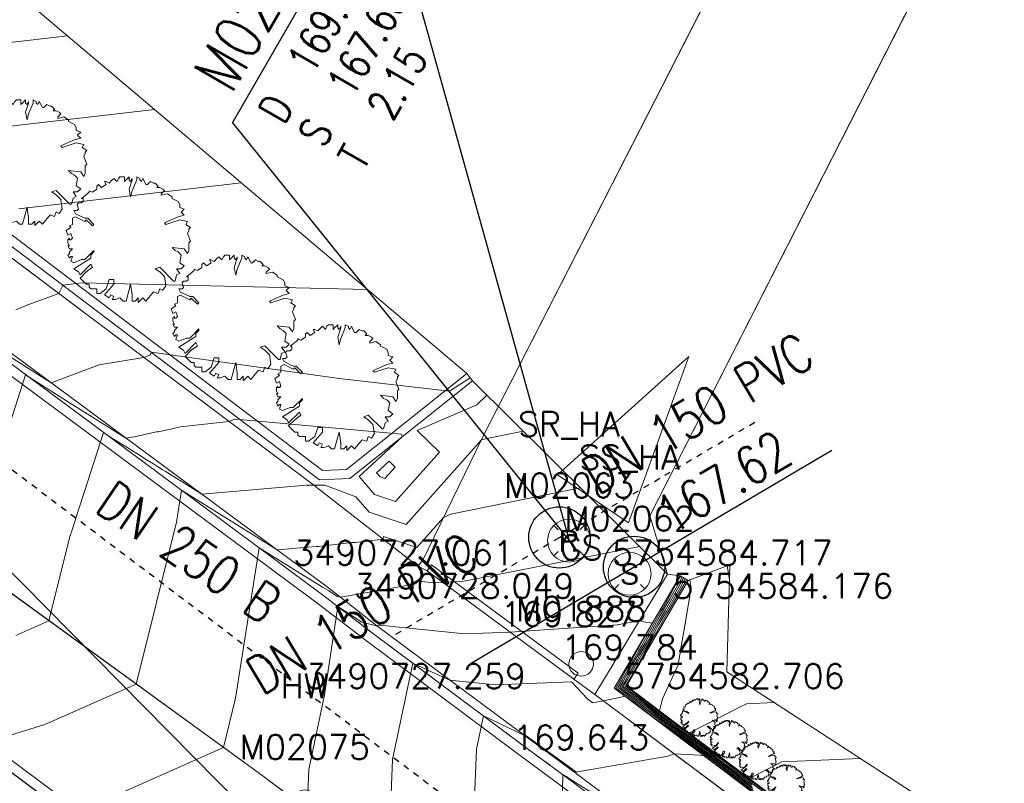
# Model space of a CAD drawing. Header units: metres. Extents: x 3490449 to 3490968, y 5754217 to 5754743.
# Tile 113 of 212: x 3490718 to 3490734, y 5754581 to 5754593. Entities that reach past the tile are written whole.
import ezdxf
from ezdxf.enums import TextEntityAlignment as Align

# ---------------------------------------------------------------- set-up
doc = ezdxf.new("R2010")
doc.units = ezdxf.units.M
doc.header["$LTSCALE"] = 0.25
doc.linetypes.add('Kartierung-07$0$AUSGEZOGEN', pattern=[0])
doc.linetypes.add('Kartierung-07$0$STRICHLINIE', pattern=[19.05, 12.7, -6.35])
for name, color, linetype, lineweight, true_color in [('Kartierung-07$0$$BRUCH', 7, 'Continuous', 18, 0x82563a), ('Kartierung-07$0$$HOEHEN_Haupt', 7, 'Continuous', 18, 0x82563a), ('Kartierung-07$0$$HOEHEN_Mittel', 7, 'Continuous', 18, 0x82563a), ('Kartierung-07$0$$P_INF_FL', 7, 'Kartierung-07$0$AUSGEZOGEN', 18, 0x82563a), ('Kartierung-07$0$$P_INF_H', 7, 'Kartierung-07$0$AUSGEZOGEN', 18, 0x82563a), ('Kartierung-07$0$$P_INF_H_Schacht', 7, 'Kartierung-07$0$AUSGEZOGEN', 18, 0x82563a), ('Kartierung-07$0$$P_INF_NR', 7, 'Kartierung-07$0$AUSGEZOGEN', 18, 0x82563a), ('Kartierung-07$0$$P_INF_NR_Schacht', 7, 'Kartierung-07$0$AUSGEZOGEN', 18, 0x82563a), ('Kartierung-07$0$$P_INF_X', 7, 'Kartierung-07$0$AUSGEZOGEN', 18, 0x82563a), ('Kartierung-07$0$$PKT_GS', 7, 'Continuous', 18, 0x82563a), ('Kartierung-07$0$$PKT_HW', 7, 'Continuous', 18, 0x82563a), ('Kartierung-07$0$B_Befestigt', 7, 'Continuous', 18, 0x82563a), ('Kartierung-07$0$B_Bord', 7, 'Continuous', 18, 0x82563a), ('Kartierung-07$0$B_Flachbord', 7, 'Kartierung-07$0$STRICHLINIE', 18, 0x82563a), ('Kartierung-07$0$B_Gelaendeknick', 7, 'Continuous', 18, 0x82563a), ('Kartierung-07$0$B_Hecke', 7, 'Continuous', 18, 0x82563a), ('Kartierung-07$0$B_Mauer', 7, 'Kartierung-07$0$AUSGEZOGEN', 18, 0x82563a), ('Kartierung-07$0$B_Rinne', 7, 'Continuous', 18, 0x82563a), ('Kartierung-07$0$B_Zufahrt_Zugang', 7, 'Continuous', 18, 0x82563a), ('Kartierung-07$0$Hilfe_DGM', 7, 'Continuous', 18, 0x82563a), ('Kartierung-07$0$SYM_GS', 7, 'Kartierung-07$0$AUSGEZOGEN', 18, 0x82563a), ('Kartierung-07$0$SYM_HW', 7, 'Kartierung-07$0$AUSGEZOGEN', 18, 0x82563a), ('Kartierung-07$0$SYM_SR_HA', 7, 'Kartierung-07$0$AUSGEZOGEN', 18, 0x82563a), ('Kartierung-07$0$SYM_SS_HA', 7, 'Kartierung-07$0$AUSGEZOGEN', 18, 0x82563a)]:
    doc.layers.add(name, color=color, linetype=linetype, lineweight=lineweight, true_color=true_color)
doc.layers.add('Kartierung-07$0$$PKT_SR_HA', color=7, linetype='Continuous', lineweight=18)
doc.layers.add('Kartierung-07$0$$PKT_SS_HA', color=7, linetype='Continuous', lineweight=18)
for name, color, linetype, true_color in [('Kartierung-07$0$B_RW-Leitung_Aus', 7, 'Kartierung-07$0$STRICHLINIE', 0x82563a), ('Kartierung-07$0$B_RW-Leitung_HA_Aus', 7, 'Kartierung-07$0$STRICHLINIE', 0x82563a), ('Kartierung-07$0$B_RW-Leitung_HA_Schrift_Aus', 7, 'Continuous', 0x82563a), ('Kartierung-07$0$B_RW-Leitung_Schrift_Aus', 7, 'Kartierung-07$0$AUSGEZOGEN', 0x82563a), ('Kartierung-07$0$B_SW-Leitung_AUS', 7, 'Continuous', 0x82563a), ('Kartierung-07$0$B_SW-Leitung_HA_Aus', 7, 'Continuous', 0x82563a)]:
    doc.layers.add(name, color=color, linetype=linetype, true_color=true_color)
for name, color, linetype in [('Kartierung-07$0$B_RW-Leitung_HA', 7, 'Kartierung-07$0$STRICHLINIE'), ('Kartierung-07$0$B_RW-Leitung_HA_Schrift', 7, 'Continuous'), ('Kartierung-07$0$B_RW_Schacht_HA', 7, 'Continuous'), ('Kartierung-07$0$B_Schachtschrift_RW_HA', 7, 'Continuous'), ('Kartierung-07$0$B_Schachtschrift_RW_HA_60Grad', 7, 'Continuous'), ('Kartierung-07$0$B_SW-Leitung_HA', 7, 'Continuous'), ('Kartierung-07$0$B_SW-Leitung_HA_Schrift', 7, 'Continuous'), ('Kartierung-07$0$B_SW_Schacht_HA', 7, 'Continuous')]:
    doc.layers.add(name, color=color, linetype=linetype)
doc.styles.add('Kartierung-07$0$2', font='TXT')
doc.styles.add('Kartierung-07$0$STANDARD', font='romans.shx', dxfattribs={"width": 0.8})

# ---------------------------------------------------------------- blocks, each defined once
blk = doc.blocks.new('Kartierung-07$0$PKT_GS')
at = {"layer": 'Kartierung-07$0$SYM_GS'}
blk.add_circle((0, 0), 0.2, dxfattribs=at)
at = {"layer": 'Kartierung-07$0$$P_INF_FL', "style": 'Kartierung-07$0$STANDARD'}
blk.add_attdef('CODE', text='', height=0.8, dxfattribs=at).set_placement((0, 1.7), align=Align.CENTER)
at = {"layer": 'Kartierung-07$0$$P_INF_H', "style": 'Kartierung-07$0$STANDARD'}
blk.add_attdef('H', text='', height=0.8, dxfattribs=at).set_placement((0, -1.4), align=Align.CENTER)
at = {"layer": 'Kartierung-07$0$$P_INF_NR', "style": 'Kartierung-07$0$STANDARD'}
blk.add_attdef('NR', text='', height=0.8, dxfattribs=at).set_placement((0, 0.7), align=Align.CENTER)
at = {"layer": 'Kartierung-07$0$$P_INF_X', "style": 'Kartierung-07$0$STANDARD'}
blk.add_attdef('X', text='', height=0.8, dxfattribs=at).set_placement((-0.9, -0.4), align=Align.RIGHT)
blk.add_attdef('Y', (0.7, -0.4), '', height=0.8, dxfattribs=at)
blk = doc.blocks.new('Kartierung-07$0$PKT_HW')
at = {"layer": 'Kartierung-07$0$SYM_HW'}
for p, q in [((-0.15, 0), (-0.2, 0)), ((0.15, 0), (0.2, 0))]:
    blk.add_line(p, q, dxfattribs=at)
blk.add_circle((0, 0), 0.2, dxfattribs=at)
at = {"layer": 'Kartierung-07$0$$P_INF_FL', "style": 'Kartierung-07$0$STANDARD'}
blk.add_attdef('CODE', text='', height=0.8, dxfattribs=at).set_placement((0, 1.7), align=Align.CENTER)
at = {"layer": 'Kartierung-07$0$$P_INF_H', "style": 'Kartierung-07$0$STANDARD'}
blk.add_attdef('H', text='', height=0.8, dxfattribs=at).set_placement((0, -1.4), align=Align.CENTER)
at = {"layer": 'Kartierung-07$0$$P_INF_NR', "style": 'Kartierung-07$0$STANDARD'}
blk.add_attdef('NR', text='', height=0.8, dxfattribs=at).set_placement((0, 0.7), align=Align.CENTER)
at = {"layer": 'Kartierung-07$0$$P_INF_X', "style": 'Kartierung-07$0$STANDARD'}
blk.add_attdef('X', text='', height=0.8, dxfattribs=at).set_placement((-0.9, -0.4), align=Align.RIGHT)
blk.add_attdef('Y', (0.7, -0.4), '', height=0.8, dxfattribs=at)
blk = doc.blocks.new('Kartierung-07$0$Zufahrt')
at = {"layer": 'Kartierung-07$0$B_Zufahrt_Zugang'}
for p, q in [((-0.7, -2.8), (0, 0)), ((0, 0), (0.7, -2.8)), ((-0.7, -2.8), (0.7, -2.8))]:
    blk.add_line(p, q, dxfattribs=at)
blk = doc.blocks.new('Kartierung-07$0$Hecke')
at = {"layer": 'Kartierung-07$0$B_Hecke'}
blk.add_lwpolyline([(-0.4471, -0.197), (-0.4721, -0.1845), (-0.4596, -0.147), (-0.4721, -0.147), (-0.4846, -0.1595), (-0.4971, -0.1345), (-0.4846, -0.122), (-0.4846, -0.1095), (-0.4596, -0.0845), (-0.4846, -0.0845), (-0.4971, -0.0595), (-0.4846, -0.0595), (-0.4971, -0.0345), (-0.4971, -0.0095), (-0.4846, 0.003), (-0.4846, -0.0095), (-0.4721, -0.0095), (-0.4596, 0.003), (-0.4721, 0.0405), (-0.4971, 0.028), (-0.5096, 0.0655), (-0.4721, 0.0905), (-0.4846, 0.103), (-0.4596, 0.1155), (-0.4596, 0.1405), (-0.4596, 0.1655), (-0.4346, 0.178), (-0.3596, 0.1405), (-0.3471, 0.153), (-0.2971, 0.103), (-0.2846, 0.1155), (-0.3346, 0.1655), (-0.3596, 0.1655), (-0.4346, 0.203), (-0.4471, 0.228), (-0.4221, 0.228), (-0.4096, 0.2405), (-0.4221, 0.278), (-0.4096, 0.2905), (-0.3846, 0.2905), (-0.3721, 0.303), (-0.3721, 0.328), (-0.3846, 0.328), (-0.3221, 0.378), (-0.3221, 0.3905), (-0.2971, 0.378), (-0.2596, 0.403), (-0.2596, 0.428), (-0.2471, 0.4405), (-0.2221, 0.4155), (-0.1846, 0.4405), (-0.1971, 0.4655), (-0.1846, 0.4655), (-0.1596, 0.453), (-0.1346, 0.478), (-0.1221, 0.4905), (-0.0971, 0.4655), (-0.0846, 0.4905), (-0.0721, 0.503), (-0.0346, 0.503), (-0.0346, 0.4655), (-0.0221, 0.478), (0.0029, 0.503), (0.0029, 0.478), (0.0154, 0.4655), (0.0279, 0.4905), (0.0279, 0.478), (0.0029, 0.403), (0.0154, 0.3405), (0.0279, 0.3905), (0.0654, 0.478), (0.0654, 0.503), (0.0904, 0.4905), (0.0904, 0.478), (0.1029, 0.4655), (0.1154, 0.4905), (0.1279, 0.4655), (0.1404, 0.4405), (0.1529, 0.4405), (0.1779, 0.4655), (0.2029, 0.453), (0.2154, 0.453), (0.2404, 0.428), (0.2279, 0.4155), (0.2529, 0.4155), (0.2779, 0.403), (0.2904, 0.3905), (0.2654, 0.3655), (0.2654, 0.353), (0.3154, 0.3655), (0.3529, 0.3405), (0.3529, 0.328), (0.4029, 0.303), (0.4154, 0.278), (0.4154, 0.253), (0.4529, 0.2405), (0.4279, 0.2155), (0.4529, 0.1905), (0.4029, 0.178), (0.2904, 0.128), (0.3029, 0.1155), (0.4154, 0.153), (0.4779, 0.1405), (0.4654, 0.1155), (0.5029, 0.0905), (0.4904, 0.078), (0.4904, 0.0655), (0.4779, 0.0405), (0.5029, -0.022), (0.4904, -0.0345), (0.4904, -0.097), (0.4779, -0.122), (0.4529, -0.0845), (0.3529, -0.072), (0.3779, -0.097), (0.4029, -0.1095), (0.4279, -0.1345), (0.4154, -0.197), (0.4529, -0.222), (0.4279, -0.247), (0.3904, -0.247), (0.4154, -0.2845), (0.3904, -0.297), (0.3779, -0.347), (0.3654, -0.347), (0.2529, -0.2345), (0.2154, -0.247), (0.2529, -0.272), (0.2904, -0.3095), (0.3029, -0.3845), (0.2779, -0.422), (0.2529, -0.4095), (0.2404, -0.447), (0.2029, -0.4345), (0.1404, -0.5095), (0.1154, -0.4845), (0.0779, -0.522), (0.0779, -0.4845), (0.0529, -0.5095), (0.0279, -0.5095), (0.0279, -0.4595), (0.0154, -0.372), (-0.0221, -0.5095), (-0.0471, -0.5095), (-0.0721, -0.4845), (-0.1096, -0.497), (-0.1346, -0.497), (-0.1221, -0.472), (-0.1471, -0.4595), (-0.1596, -0.4845), (-0.1971, -0.4595), (-0.1221, -0.372), (-0.1221, -0.3345), (-0.1596, -0.3345), (-0.1846, -0.4095), (-0.2346, -0.447), (-0.2596, -0.447), (-0.2596, -0.4095), (-0.3096, -0.4095), (-0.3221, -0.397), (-0.3221, -0.372), (-0.3471, -0.372), (-0.3971, -0.322), (-0.3471, -0.272), (-0.2971, -0.2345), (-0.3096, -0.2095), (-0.3971, -0.297), (-0.4096, -0.272), (-0.4471, -0.247), (-0.3096, -0.1595), (-0.3096, -0.1345), (-0.2846, -0.1095), (-0.2846, -0.097), (-0.3596, -0.172), (-0.3846, -0.172), (-0.4471, -0.197)], dxfattribs=at)
blk = doc.blocks.new('Kartierung-07$0$PKT_SS_HA')
at = {"layer": 'Kartierung-07$0$SYM_SS_HA'}
for p, q in [((-0.247, 0.247), (-0.177, 0.177)), ((0.177, 0.177), (0.247, 0.247)), ((0.177, 0.177), (0.247, 0.247)), ((-0.247, -0.247), (-0.177, -0.177)), ((0.177, -0.177), (0.247, -0.247))]:
    blk.add_line(p, q, dxfattribs=at)
blk.add_circle((0, 0), 0.35, dxfattribs=at)
at = {"layer": 'Kartierung-07$0$$P_INF_FL', "style": 'Kartierung-07$0$STANDARD'}
blk.add_attdef('CODE', text='', height=0.8, dxfattribs=at).set_placement((0, 1.7), align=Align.CENTER)
at = {"layer": 'Kartierung-07$0$$P_INF_H_Schacht', "style": 'Kartierung-07$0$STANDARD'}
blk.add_attdef('H', text='', height=0.8, dxfattribs=at).set_placement((0, -1.4), align=Align.CENTER)
at = {"layer": 'Kartierung-07$0$$P_INF_NR_Schacht', "style": 'Kartierung-07$0$STANDARD'}
blk.add_attdef('NR', text='', height=0.8, dxfattribs=at).set_placement((0, 0.7), align=Align.CENTER)
at = {"layer": 'Kartierung-07$0$$P_INF_X', "style": 'Kartierung-07$0$STANDARD'}
blk.add_attdef('X', text='', height=0.8, dxfattribs=at).set_placement((-0.9, -0.4), align=Align.RIGHT)
blk.add_attdef('Y', (0.7, -0.4), '', height=0.8, dxfattribs=at)
at = {"layer": 'Kartierung-07$0$SYM_SS_HA', "style": 'Kartierung-07$0$2'}
blk.add_text('S', height=0.35, dxfattribs=at).set_placement((0, -0.178), align=Align.CENTER)
blk = doc.blocks.new('Kartierung-07$0$PKT_SR_HA')
at = {"layer": 'Kartierung-07$0$SYM_SR_HA'}
for p, q in [((-0.247, 0.247), (-0.177, 0.177)), ((0.177, 0.177), (0.247, 0.247)), ((0.177, 0.177), (0.247, 0.247)), ((-0.247, -0.247), (-0.177, -0.177)), ((0.177, -0.177), (0.247, -0.247))]:
    blk.add_line(p, q, dxfattribs=at)
blk.add_circle((0, 0), 0.35, dxfattribs=at)
at = {"layer": 'Kartierung-07$0$$P_INF_FL', "style": 'Kartierung-07$0$STANDARD'}
blk.add_attdef('CODE', text='', height=0.8, dxfattribs=at).set_placement((0, 1.7), align=Align.CENTER)
at = {"layer": 'Kartierung-07$0$$P_INF_H_Schacht', "style": 'Kartierung-07$0$STANDARD'}
blk.add_attdef('H', text='', height=0.8, dxfattribs=at).set_placement((0, -1.4), align=Align.CENTER)
at = {"layer": 'Kartierung-07$0$$P_INF_NR_Schacht', "style": 'Kartierung-07$0$STANDARD'}
blk.add_attdef('NR', text='', height=0.8, dxfattribs=at).set_placement((0, 0.7), align=Align.CENTER)
at = {"layer": 'Kartierung-07$0$$P_INF_X', "style": 'Kartierung-07$0$STANDARD'}
blk.add_attdef('X', text='', height=0.8, dxfattribs=at).set_placement((-0.9, -0.4), align=Align.RIGHT)
blk.add_attdef('Y', (0.7, -0.4), '', height=0.8, dxfattribs=at)
at = {"layer": 'Kartierung-07$0$SYM_SR_HA', "style": 'Kartierung-07$0$2'}
blk.add_text('R', height=0.35, dxfattribs=at).set_placement((0, -0.178), align=Align.CENTER)
blk = doc.blocks.new('Kartierung-07$0$B_Schachtbeschriftung')
blk.add_line((0, 0), (8.186, 0))
at = {"style": 'Kartierung-07$0$STANDARD', "width": 0.8}
for s, p in [('D ', (0.75, -0.5)), ('S ', (0.75, -2)), ('T ', (0.75, -3.5))]:
    blk.add_text(s, height=1, dxfattribs=at).set_placement(p, align=Align.TOP_LEFT)
at = {"ltscale": 0.02, "style": 'Kartierung-07$0$STANDARD', "width": 0.8}
for tag, p, height in [('NUMMER', (0.759, 0.479), 1.5), ('DECKEL', (2.627, -1.5), 1), ('SOHLE', (2.625, -2.996), 1), ('TIEFE', (2.628, -4.501), 1)]:
    blk.add_attdef(tag, p, '', height=height, dxfattribs=at)
at = {"ltscale": 0.02, "style": 'Kartierung-07$0$STANDARD', "width": 0.8, "flags": 1}
blk.add_attdef('FOTO', (1.057, -6.131), '', height=1, dxfattribs=at)

msp = doc.modelspace()

# ---------------------------------------------------------------- linework, layer by layer
at = {"layer": 'Kartierung-07$0$$BRUCH', "ltscale": 0.02}
for p, q in [((3490731.281, 5754597.408), (3490725.649, 5754586.399)), ((3490728.377, 5754585.124), (3490733.91, 5754595.976)), ((3490713.357, 5754592.794), (3490722.874, 5754585.64)), ((3490722.991, 5754585.71), (3490713.606, 5754592.822)), ((3490723.161, 5754583.932), (3490717.492, 5754588.119)), ((3490723.063, 5754583.815), (3490717.408, 5754588.006)), ((3490725.487, 5754587.324), (3490723.486, 5754585.729)), ((3490713.483, 5754587.111), (3490722.048, 5754580.889)), ((3490724.675, 5754584.398), (3490725.649, 5754586.399)), ((3490723.486, 5754585.729), (3490722.991, 5754585.71)), ((3490722.874, 5754585.64), (3490724.595, 5754584.301)), ((3490728.377, 5754585.124), (3490728.669, 5754584.169)), ((3490724.595, 5754584.301), (3490724.675, 5754584.398)), ((3490724.595, 5754584.301), (3490724.748, 5754584.227)), ((3490724.748, 5754584.227), (3490727.138, 5754582.458)), ((3490728.669, 5754584.169), (3490727.483, 5754582.207)), ((3490727.8, 5754582.308), (3490728.874, 5754584.145)), ((3490727.997, 5754582.348), (3490729.003, 5754584.069)), ((3490723.946, 5754583.311), (3490723.161, 5754583.932)), ((3490723.855, 5754583.21), (3490723.063, 5754583.815)), ((3490726.352, 5754581.529), (3490723.946, 5754583.311)), ((3490726.277, 5754581.401), (3490723.855, 5754583.21)), ((3490727.138, 5754582.458), (3490727.483, 5754582.207)), ((3490721.894, 5754578.001), (3490716.154, 5754582.287)), ((3490735.006, 5754576.885), (3490727.8, 5754582.308)), ((3490728.781, 5754581.757), (3490727.997, 5754582.348)), ((3490727.483, 5754582.207), (3490731.256, 5754579.389)), ((3490733.774, 5754578), (3490728.781, 5754581.757)), ((3490727.179, 5754580.918), (3490726.352, 5754581.529)), ((3490727.074, 5754580.816), (3490726.277, 5754581.401)), ((3490722.048, 5754580.889), (3490728.797, 5754575.845)), ((3490730.399, 5754578.512), (3490727.179, 5754580.918)), ((3490730.298, 5754578.408), (3490727.074, 5754580.816))]:
    msp.add_line(p, q, dxfattribs=at)
at = {"layer": 'Kartierung-07$0$$HOEHEN_Haupt', "ltscale": 0.02}
for points in [[(3490717.753, 5754591.454), (3490720.297, 5754591.752)], [(3490718.036, 5754583.171), (3490718.576, 5754583.411), (3490718.918, 5754584.787), (3490718.964, 5754584.927), (3490719.053, 5754585.203), (3490719.161, 5754585.536), (3490719.467, 5754586.48), (3490719.616, 5754586.385), (3490719.818, 5754586.259), (3490719.967, 5754586.165), (3490720.036, 5754586.121), (3490720.18, 5754586.031), (3490720.281, 5754585.968), (3490720.349, 5754585.926), (3490720.423, 5754585.879), (3490720.473, 5754585.848), (3490721.07, 5754585.476), (3490722.776, 5754585.623), (3490722.876, 5754585.62), (3490722.897, 5754585.622), (3490723.08, 5754585.622), (3490723.583, 5754585.434), (3490723.801, 5754585.183), (3490724.406, 5754584.979), (3490725.631, 5754586.361), (3490725.634, 5754586.363), (3490725.699, 5754586.376), (3490726.314, 5754586.504)], [(3490730.392, 5754580.505), (3490730.038, 5754580.762), (3490729.961, 5754580.819), (3490729.551, 5754581.117), (3490729.431, 5754581.205), (3490729.343, 5754581.27), (3490728.931, 5754581.57), (3490728.763, 5754581.693), (3490728.72, 5754581.725), (3490728.278, 5754582.069), (3490728.056, 5754582.231), (3490728.007, 5754582.269), (3490727.92, 5754582.332), (3490727.958, 5754582.4), (3490728.027, 5754582.522), (3490728.172, 5754582.774), (3490728.217, 5754582.854), (3490728.355, 5754583.093), (3490728.424, 5754583.217), (3490728.537, 5754583.418), (3490728.629, 5754583.579), (3490728.783, 5754583.845), (3490728.922, 5754584.093), (3490728.931, 5754584.111), (3490728.932, 5754584.111)], [(3490725.43, 5754578.395), (3490725.552, 5754581.313), (3490725.666, 5754581.858), (3490726.336, 5754581.54), (3490726.34, 5754581.538), (3490726.347, 5754581.537), (3490726.359, 5754581.538), (3490726.362, 5754581.535), (3490727.184, 5754580.941), (3490727.207, 5754580.945), (3490727.424, 5754580.985), (3490728.672, 5754581.201), (3490728.779, 5754581.239), (3490729.188, 5754581.218), (3490729.265, 5754581.206), (3490729.414, 5754581.096), (3490729.77, 5754580.835), (3490729.8, 5754580.813), (3490730.071, 5754580.614)]]:
    msp.add_lwpolyline(points, dxfattribs=at)
at = {"layer": 'Kartierung-07$0$$HOEHEN_Mittel', "ltscale": 0.02}
for points in [[(3490718.879, 5754592.951), (3490717.422, 5754592.781)], [(3490721.714, 5754590.553), (3490718.083, 5754590.128)], [(3490718.038, 5754588.481), (3490718.232, 5754588.563), (3490718.74, 5754588.748), (3490718.793, 5754588.855), (3490718.804, 5754588.883), (3490719.028, 5754588.911), (3490719.116, 5754588.923), (3490723.769, 5754588.816)], [(3490725.448, 5754587.372), (3490725.112, 5754587.157), (3490725.112, 5754587.157), (3490723.31, 5754587.364), (3490720.248, 5754587.789), (3490720.22, 5754587.743), (3490720.127, 5754587.705), (3490719.398, 5754587.587), (3490718.611, 5754587.292), (3490718.226, 5754587.533), (3490717.641, 5754587.906), (3490717.577, 5754587.947), (3490717.459, 5754588.023), (3490717.433, 5754588.039), (3490716.872, 5754588.404), (3490716.647, 5754587.832), (3490715.731, 5754585.478), (3490713.872, 5754584.859), (3490712.799, 5754584.754), (3490713.235, 5754584.38), (3490711.313, 5754583.825), (3490710.736, 5754583.797), (3490709.755, 5754583.94)], [(3490725.721, 5754587.092), (3490725.555, 5754586.933), (3490724.585, 5754586.516), (3490724.947, 5754586.161), (3490724.232, 5754585.354), (3490723.89, 5754585.469), (3490723.637, 5754585.762), (3490724.341, 5754586.411), (3490724.33, 5754586.454), (3490721.692, 5754586.695), (3490721.607, 5754586.7), (3490721.514, 5754586.662), (3490720.721, 5754586.571), (3490720.673, 5754586.56), (3490720.586, 5754586.542), (3490720.358, 5754586.494), (3490720.324, 5754586.489), (3490719.971, 5754586.412), (3490719.874, 5754586.397), (3490719.841, 5754586.384), (3490718.921, 5754586.959), (3490718.196, 5754587.422), (3490717.678, 5754585.824)], [(3490723.921, 5754585.823), (3490724.125, 5754586.012), (3490724.223, 5754585.916), (3490724.058, 5754585.729), (3490723.979, 5754585.756), (3490723.921, 5754585.823)], [(3490715.752, 5754579.763), (3490716.367, 5754580.439), (3490717.869, 5754580.948), (3490717.384, 5754581.369), (3490718.511, 5754581.716), (3490719.999, 5754582.377), (3490720.655, 5754585.017), (3490720.737, 5754585.538), (3490721.22, 5754585.24), (3490722.3, 5754584.568), (3490722.935, 5754584.623), (3490722.972, 5754584.621), (3490723.519, 5754584.684), (3490723.579, 5754584.689), (3490724.029, 5754584.741), (3490724.036, 5754584.787), (3490724.579, 5754584.604), (3490725.014, 5754585.095), (3490725.131, 5754585.149), (3490726.711, 5754585.467), (3490727.25, 5754585.576)], [(3490717.188, 5754578.363), (3490718.827, 5754580.166), (3490718.938, 5754580.204), (3490718.903, 5754580.235), (3490718.986, 5754580.26), (3490721.422, 5754581.344), (3490721.622, 5754582.15), (3490722.008, 5754584.597), (3490723.04, 5754583.959), (3490723.135, 5754583.901), (3490723.281, 5754583.807), (3490723.337, 5754583.793), (3490724.384, 5754583.98), (3490724.598, 5754584.055), (3490724.866, 5754584.028), (3490725.01, 5754584.033), (3490725.348, 5754584.056), (3490727.39, 5754584.459), (3490728.213, 5754584.621)], [(3490729.679, 5754584.085), (3490729.643, 5754584.304), (3490729.643, 5754584.304)], [(3490728.883, 5754584.14), (3490728.883, 5754584.14), (3490728.866, 5754584.11), (3490728.634, 5754583.693), (3490728.59, 5754583.618), (3490728.564, 5754583.572), (3490728.368, 5754583.223), (3490728.248, 5754583.008), (3490728.192, 5754582.912), (3490728.113, 5754582.77), (3490728.051, 5754582.662), (3490727.927, 5754582.442), (3490727.858, 5754582.32), (3490728.016, 5754582.205), (3490728.04, 5754582.185), (3490728.436, 5754581.897), (3490728.682, 5754581.705), (3490728.752, 5754581.653), (3490729.024, 5754581.454), (3490729.268, 5754581.276), (3490729.424, 5754581.162), (3490729.639, 5754581.004), (3490729.897, 5754580.816), (3490730.051, 5754580.703)], [(3490730.045, 5754580.733), (3490729.929, 5754580.817), (3490729.595, 5754581.061), (3490729.427, 5754581.184), (3490729.306, 5754581.273), (3490728.978, 5754581.512), (3490728.758, 5754581.673), (3490728.701, 5754581.715), (3490728.357, 5754581.983), (3490728.048, 5754582.208), (3490728.011, 5754582.237), (3490727.889, 5754582.326), (3490727.942, 5754582.421), (3490728.039, 5754582.592), (3490728.142, 5754582.772), (3490728.205, 5754582.883), (3490728.301, 5754583.051), (3490728.396, 5754583.22), (3490728.55, 5754583.495), (3490728.61, 5754583.598), (3490728.708, 5754583.769), (3490728.894, 5754584.102), (3490728.907, 5754584.125), (3490728.907, 5754584.125)], [(3490730.448, 5754580.489), (3490730.032, 5754580.792), (3490729.994, 5754580.82), (3490729.508, 5754581.173), (3490729.434, 5754581.227), (3490729.381, 5754581.267), (3490728.885, 5754581.627), (3490728.769, 5754581.713), (3490728.739, 5754581.735), (3490728.199, 5754582.155), (3490728.064, 5754582.253), (3490728.003, 5754582.301), (3490727.951, 5754582.339), (3490727.974, 5754582.379), (3490728.015, 5754582.451), (3490728.201, 5754582.775), (3490728.229, 5754582.824), (3490728.408, 5754583.136), (3490728.452, 5754583.214), (3490728.523, 5754583.341), (3490728.649, 5754583.559), (3490728.857, 5754583.921), (3490728.949, 5754584.085), (3490728.956, 5754584.097), (3490728.956, 5754584.097)], [(3490731.813, 5754581.165), (3490730.531, 5754581.107), (3490730.278, 5754580.978), (3490730.019, 5754580.847), (3490730.002, 5754580.838), (3490729.464, 5754581.23), (3490729.437, 5754581.249), (3490729.418, 5754581.263), (3490728.839, 5754581.685), (3490728.774, 5754581.732), (3490728.758, 5754581.745), (3490728.12, 5754582.241), (3490728.072, 5754582.276), (3490727.999, 5754582.333), (3490727.982, 5754582.345), (3490727.99, 5754582.358), (3490728.003, 5754582.381), (3490728.231, 5754582.777), (3490728.241, 5754582.795), (3490728.462, 5754583.178), (3490728.48, 5754583.211), (3490728.51, 5754583.263), (3490728.669, 5754583.54), (3490728.932, 5754583.997), (3490728.977, 5754584.077), (3490728.98, 5754584.083), (3490728.98, 5754584.083)], [(3490730.409, 5754582.076), (3490729.954, 5754582.055), (3490729.864, 5754582.01), (3490729.773, 5754581.963), (3490729.526, 5754581.838), (3490729.017, 5754581.579), (3490728.792, 5754581.743), (3490728.78, 5754581.752), (3490728.776, 5754581.755), (3490728.537, 5754581.941), (3490728.584, 5754582.134), (3490728.842, 5754582.692), (3490728.893, 5754582.99), (3490728.94, 5754583.27), (3490729.056, 5754583.945), (3490729.033, 5754584.08), (3490729.036, 5754584.081)], [(3490722.788, 5754580.336), (3490722.814, 5754580.982), (3490723.07, 5754582.202), (3490723.287, 5754583.644), (3490723.683, 5754583.389), (3490723.923, 5754583.33), (3490723.963, 5754583.337), (3490723.971, 5754583.34), (3490725.36, 5754583.198), (3490726.101, 5754583.225), (3490727.848, 5754583.342), (3490728.141, 5754583.4), (3490728.213, 5754583.414), (3490728.276, 5754583.39), (3490728.423, 5754583.373), (3490728.34, 5754583.226), (3490728.194, 5754582.966), (3490728.18, 5754582.941), (3490728.083, 5754582.768), (3490728.063, 5754582.732), (3490727.911, 5754582.463), (3490727.827, 5754582.313), (3490728.02, 5754582.173), (3490728.032, 5754582.163), (3490728.515, 5754581.81), (3490728.663, 5754581.695), (3490728.747, 5754581.633), (3490729.07, 5754581.396), (3490729.231, 5754581.279), (3490729.421, 5754581.14), (3490729.682, 5754580.948), (3490729.865, 5754580.815), (3490730.058, 5754580.674)], [(3490724.108, 5754579.349), (3490724.183, 5754581.147), (3490724.512, 5754582.719), (3490724.756, 5754582.604), (3490725.118, 5754582.443), (3490725.854, 5754582.367), (3490727.101, 5754582.414), (3490727.363, 5754582.135), (3490727.451, 5754582.071), (3490727.622, 5754582.103), (3490727.882, 5754582.157), (3490727.968, 5754582.181), (3490728.024, 5754582.141), (3490728.024, 5754582.14), (3490728.594, 5754581.724), (3490728.644, 5754581.685), (3490728.741, 5754581.614), (3490729.117, 5754581.338), (3490729.194, 5754581.282), (3490729.418, 5754581.118), (3490729.726, 5754580.892), (3490729.832, 5754580.814), (3490730.064, 5754580.644)], [(3490726.952, 5754580.635), (3490726.958, 5754580.901), (3490727.02, 5754580.869), (3490727.082, 5754580.824), (3490727.817, 5754580.365)]]:
    msp.add_lwpolyline(points, dxfattribs=at)
at = {"layer": 'Kartierung-07$0$B_Befestigt', "ltscale": 0.02}
for points, elevation in [([(3490728.377, 5754585.124), (3490733.91, 5754595.976), (3490735.935, 5754600.133)], 169.839), ([(3490710.728, 5754594.671), (3490713.357, 5754592.794), (3490722.874, 5754585.64), (3490724.595, 5754584.301), (3490724.748, 5754584.227)], 171.528), ([(3490724.675, 5754584.398), (3490725.649, 5754586.399)], 169.845), ([(3490724.595, 5754584.301), (3490724.675, 5754584.398)], 169.85), ([(3490724.748, 5754584.227), (3490727.138, 5754582.458)], 171.528), ([(3490728.669, 5754584.169), (3490727.483, 5754582.207)], 169.755), ([(3490727.138, 5754582.458), (3490727.483, 5754582.207), (3490731.256, 5754579.389), (3490735.153, 5754576.49), (3490740.061, 5754572.914), (3490740.328, 5754572.933)], 171.528)]:
    msp.add_lwpolyline(points, dxfattribs=dict(at, elevation=elevation))
for points in [[(3490731.281, 5754597.408), (3490725.649, 5754586.399)], [(3490728.377, 5754585.124), (3490728.669, 5754584.169)], [(3490787.655, 5754538.844), (3490786.955, 5754540.605), (3490786.106, 5754541.833), (3490784.955, 5754542.791), (3490783.08, 5754543.785), (3490780.527, 5754544.918), (3490775.594, 5754547.039), (3490767.551, 5754550.508), (3490758.758, 5754554.438), (3490751.626, 5754557.862), (3490748.312, 5754559.669), (3490744.296, 5754562.092), (3490739.445, 5754565.217), (3490735.72, 5754567.82), (3490731.498, 5754570.92), (3490727.341, 5754574.014), (3490721.894, 5754578.001), (3490716.154, 5754582.287)]]:
    msp.add_lwpolyline(points, dxfattribs=at)
at = {"layer": 'Kartierung-07$0$B_Bord', "ltscale": 0.02}
for points in [[(3490723.063, 5754583.815), (3490717.408, 5754588.006), (3490710.953, 5754592.803)], [(3490742.533, 5754569.567), (3490738.373, 5754572.462), (3490734.334, 5754575.393), (3490730.298, 5754578.408), (3490727.074, 5754580.816)]]:
    msp.add_lwpolyline(points, dxfattribs=at)
at = {"layer": 'Kartierung-07$0$B_Flachbord', "ltscale": 0.02, "flags": 128}
msp.add_lwpolyline([(3490727.074, 5754580.816), (3490726.277, 5754581.401), (3490723.855, 5754583.21), (3490723.063, 5754583.815)], dxfattribs=at)
at = {"layer": 'Kartierung-07$0$B_Gelaendeknick', "ltscale": 0.02}
for points, elevation in [([(3490750.632, 5754564.651), (3490748.197, 5754566.121), (3490745.917, 5754567.53), (3490743.42, 5754569.13), (3490742.576, 5754569.697), (3490738.455, 5754572.573), (3490734.422, 5754575.511), (3490730.399, 5754578.512), (3490727.179, 5754580.918), (3490726.352, 5754581.529), (3490723.946, 5754583.311), (3490723.161, 5754583.932), (3490717.492, 5754588.119), (3490711.038, 5754592.924), (3490710.23, 5754593.505), (3490707.13, 5754595.782), (3490702.207, 5754599.279), (3490701.41, 5754599.863), (3490699.898, 5754600.927)], 167.324), ([(3490698.69, 5754598.442), (3490704.183, 5754594.278), (3490713.483, 5754587.111), (3490722.048, 5754580.889), (3490728.797, 5754575.845), (3490737.072, 5754569.782), (3490743.735, 5754565.162), (3490749.546, 5754562.146)], 171.329)]:
    msp.add_lwpolyline(points, dxfattribs=dict(at, elevation=elevation))
at = {"layer": 'Kartierung-07$0$B_Mauer', "ltscale": 0.02}
for points in [[(3490725.394, 5754587.441), (3490723.431, 5754585.877), (3490723.039, 5754585.862), (3490713.697, 5754592.942)], [(3490725.487, 5754587.324), (3490723.486, 5754585.729), (3490722.991, 5754585.71), (3490713.606, 5754592.822)], [(3490727.997, 5754582.348), (3490729.003, 5754584.069)], [(3490728.781, 5754581.757), (3490727.997, 5754582.348)], [(3490733.774, 5754578), (3490728.781, 5754581.757)]]:
    msp.add_lwpolyline(points, dxfattribs=at)
for points, elevation in [([(3490725.487, 5754587.324), (3490725.394, 5754587.441)], 170.171), ([(3490742.906, 5754576.245), (3490741.324, 5754573.221), (3490740.527, 5754573.613), (3490740.1, 5754573.085), (3490735.006, 5754576.885), (3490727.8, 5754582.308), (3490728.874, 5754584.145)], 168.504)]:
    msp.add_lwpolyline(points, dxfattribs=dict(at, elevation=elevation))
at = {"layer": 'Kartierung-07$0$B_Rinne', "ltscale": 0.02}
msp.add_lwpolyline([(3490790.094, 5754546.449), (3490785.266, 5754548.536), (3490777.493, 5754551.89, -0.000147), (3490777.493, 5754551.89), (3490769.484, 5754555.351), (3490760.8, 5754559.176), (3490759.023, 5754560.033), (3490757.158, 5754560.926), (3490754.463, 5754562.207), (3490753.12, 5754562.901), (3490750.471, 5754564.389), (3490748.033, 5754565.854), (3490745.782, 5754567.254), (3490742.444, 5754569.434), (3490738.28, 5754572.332), (3490734.239, 5754575.264), (3490730.202, 5754578.28), (3490726.979, 5754580.687), (3490726.182, 5754581.272), (3490723.759, 5754583.082), (3490722.967, 5754583.687), (3490717.313, 5754587.878)], format="xyb", dxfattribs=at)
for points, elevation in [([(3490724.748, 5754584.227), (3490724.819, 5754584.323)], 171.528), ([(3490727.138, 5754582.458), (3490727.209, 5754582.554)], 169.605)]:
    msp.add_lwpolyline(points, dxfattribs=dict(at, elevation=elevation))
for points in [[(3490724.819, 5754584.323), (3490727.209, 5754582.554)], [(3490787.809, 5754538.889), (3490787.097, 5754540.681), (3490786.225, 5754541.942), (3490785.045, 5754542.925), (3490783.15, 5754543.929), (3490780.591, 5754545.065), (3490775.657, 5754547.186), (3490767.615, 5754550.655), (3490758.825, 5754554.583), (3490751.699, 5754558.004), (3490748.392, 5754559.808), (3490744.381, 5754562.228), (3490739.534, 5754565.35), (3490735.813, 5754567.95), (3490731.593, 5754571.049), (3490727.436, 5754574.143), (3490721.989, 5754578.13), (3490716.25, 5754582.415)]]:
    msp.add_lwpolyline(points, dxfattribs=at)
at = {"layer": 'Kartierung-07$0$B_RW-Leitung_Aus', "ltscale": 0.02}
msp.add_line((3490706.482, 5754594.543), (3490742.358, 5754567.481), dxfattribs=at)
at = {"layer": 'Kartierung-07$0$B_RW-Leitung_HA', "ltscale": 0.01}
msp.add_line((3490726.904, 5754584.769), (3490730.131, 5754586.672), dxfattribs=at)
at = {"layer": 'Kartierung-07$0$B_RW-Leitung_HA_Aus', "ltscale": 0.01}
msp.add_line((3490724.236, 5754583.192), (3490726.904, 5754584.769), dxfattribs=at)
at = {"layer": 'Kartierung-07$0$B_RW_Schacht_HA', "ltscale": 0.02}
msp.add_circle((3490726.904, 5754584.769), 0.5, dxfattribs=at)
at = {"layer": 'Kartierung-07$0$B_Schachtschrift_RW_HA', "ltscale": 0.02}
msp.add_lwpolyline([(3490723.906, 5754596.057), (3490727.061, 5754584.717)], dxfattribs=at)
at = {"layer": 'Kartierung-07$0$B_Schachtschrift_RW_HA_60Grad', "ltscale": 0.02}
msp.add_lwpolyline([(3490721.57, 5754591.531), (3490727.061, 5754584.717)], dxfattribs=at)
at = {"layer": 'Kartierung-07$0$B_SW-Leitung_AUS', "ltscale": 0.02}
msp.add_line((3490750.435, 5754551.358), (3490708.138, 5754594.136, 170.838), dxfattribs=at)
at = {"layer": 'Kartierung-07$0$B_SW-Leitung_HA', "ltscale": 0.02}
msp.add_line((3490728.122, 5754584.289), (3490731.349, 5754586.192), dxfattribs=at)
at = {"layer": 'Kartierung-07$0$B_SW-Leitung_HA_Aus', "ltscale": 0.02}
msp.add_line((3490725.454, 5754582.711), (3490728.122, 5754584.289), dxfattribs=at)
at = {"layer": 'Kartierung-07$0$B_SW_Schacht_HA', "ltscale": 0.02}
msp.add_circle((3490728.122, 5754584.289), 0.5, dxfattribs=at)
at = {"layer": 'Kartierung-07$0$Hilfe_DGM', "ltscale": 0.02}
msp.add_lwpolyline([(3490714.596, 5754596.574), (3490725.394, 5754587.441), (3490725.487, 5754587.324), (3490728.669, 5754584.169), (3490728.874, 5754584.145), (3490729.003, 5754584.069), (3490729.686, 5754584.32), (3490729.637, 5754582.577), (3490734.284, 5754579.562), (3490739.725, 5754576.525), (3490740.752, 5754577.429), (3490742.773, 5754576.315), (3490742.906, 5754576.245), (3490744.176, 5754575.688), (3490745.55, 5754579.872), (3490749.614, 5754588.334), (3490752.275, 5754593.798), (3490753.607, 5754596.644), (3490753.373, 5754597.399), (3490755.949, 5754602.454), (3490756.556, 5754602.47), (3490759.5, 5754608.504), (3490760.763, 5754612.258)], dxfattribs=at)

# ---------------------------------------------------------------- block references
at = {"layer": 'Kartierung-07$0$$PKT_GS'}
ref = msp.add_blockref('Kartierung-07$0$PKT_GS', (3490727.259, 5754582.706, 169.643), dxfattribs=at)
ref.add_attrib('Y', '5754582.706', (3490727.959, 5754582.306, 169.643), dxfattribs={"layer": 'Kartierung-07$0$$P_INF_X', "height": 0.4, "style": 'Kartierung-07$0$STANDARD'})
ref.add_attrib('X', '3490727.259', dxfattribs={"layer": 'Kartierung-07$0$$P_INF_X', "height": 0.4, "style": 'Kartierung-07$0$STANDARD'}).set_placement((3490726.359, 5754582.306, 169.643), align=Align.RIGHT)
ref.add_attrib('H', '169.643', dxfattribs={"layer": 'Kartierung-07$0$$P_INF_H', "height": 0.4, "style": 'Kartierung-07$0$STANDARD'}).set_placement((3490727.259, 5754581.306, 169.643), align=Align.CENTER)
ref.add_attrib('CODE', 'GS', dxfattribs={"layer": 'Kartierung-07$0$$P_INF_FL', "height": 0.4, "style": 'Kartierung-07$0$STANDARD'}).set_placement((3490727.259, 5754584.406, 169.643), align=Align.CENTER)
ref.add_attrib('NR', 'M01888', dxfattribs={"layer": 'Kartierung-07$0$$P_INF_NR', "height": 0.4, "style": 'Kartierung-07$0$STANDARD'}).set_placement((3490727.259, 5754583.406, 169.643), align=Align.CENTER)
at = {"layer": 'Kartierung-07$0$$PKT_HW'}
ref = msp.add_blockref('Kartierung-07$0$PKT_HW', (3490722.752, 5754580.45, 169.693), dxfattribs=at)
ref.add_attrib('Y', '5754580.450', (3490723.452, 5754580.05, 169.693), dxfattribs={"layer": 'Kartierung-07$0$$P_INF_X', "height": 0.4, "style": 'Kartierung-07$0$STANDARD'})
ref.add_attrib('X', '3490722.752', dxfattribs={"layer": 'Kartierung-07$0$$P_INF_X', "height": 0.4, "style": 'Kartierung-07$0$STANDARD'}).set_placement((3490721.852, 5754580.05, 169.693), align=Align.RIGHT)
ref.add_attrib('H', '169.693', dxfattribs={"layer": 'Kartierung-07$0$$P_INF_H', "height": 0.4, "style": 'Kartierung-07$0$STANDARD'}).set_placement((3490722.752, 5754579.05, 169.693), align=Align.CENTER)
ref.add_attrib('CODE', 'HW', dxfattribs={"layer": 'Kartierung-07$0$$P_INF_FL', "height": 0.4, "style": 'Kartierung-07$0$STANDARD'}).set_placement((3490722.752, 5754582.15, 169.693), align=Align.CENTER)
ref.add_attrib('NR', 'M02075', dxfattribs={"layer": 'Kartierung-07$0$$P_INF_NR', "height": 0.4, "style": 'Kartierung-07$0$STANDARD'}).set_placement((3490722.752, 5754581.15, 169.693), align=Align.CENTER)
at = {"layer": 'Kartierung-07$0$$PKT_SR_HA'}
ref = msp.add_blockref('Kartierung-07$0$PKT_SR_HA', (3490727.061, 5754584.717, 169.827), dxfattribs=at)
ref.add_attrib('Y', '5754584.717', (3490727.761, 5754584.317, 169.827), dxfattribs={"layer": 'Kartierung-07$0$$P_INF_X', "height": 0.4, "style": 'Kartierung-07$0$STANDARD'})
ref.add_attrib('X', '3490727.061', dxfattribs={"layer": 'Kartierung-07$0$$P_INF_X', "height": 0.4, "style": 'Kartierung-07$0$STANDARD'}).set_placement((3490726.161, 5754584.317, 169.827), align=Align.RIGHT)
ref.add_attrib('H', '169.827', dxfattribs={"layer": 'Kartierung-07$0$$P_INF_H_Schacht', "height": 0.4, "style": 'Kartierung-07$0$STANDARD'}).set_placement((3490727.061, 5754583.317, 169.827), align=Align.CENTER)
ref.add_attrib('CODE', 'SR_HA', dxfattribs={"layer": 'Kartierung-07$0$$P_INF_FL', "height": 0.4, "style": 'Kartierung-07$0$STANDARD'}).set_placement((3490727.061, 5754586.417, 169.827), align=Align.CENTER)
ref.add_attrib('NR', 'M02063', dxfattribs={"layer": 'Kartierung-07$0$$P_INF_NR_Schacht', "height": 0.4, "style": 'Kartierung-07$0$STANDARD'}).set_placement((3490727.061, 5754585.417, 169.827), align=Align.CENTER)
at = {"layer": 'Kartierung-07$0$$PKT_SS_HA'}
ref = msp.add_blockref('Kartierung-07$0$PKT_SS_HA', (3490728.049, 5754584.176, 169.784), dxfattribs=at)
ref.add_attrib('Y', '5754584.176', (3490728.749, 5754583.776, 169.784), dxfattribs={"layer": 'Kartierung-07$0$$P_INF_X', "height": 0.4, "style": 'Kartierung-07$0$STANDARD'})
ref.add_attrib('X', '3490728.049', dxfattribs={"layer": 'Kartierung-07$0$$P_INF_X', "height": 0.4, "style": 'Kartierung-07$0$STANDARD'}).set_placement((3490727.149, 5754583.776, 169.784), align=Align.RIGHT)
ref.add_attrib('H', '169.784', dxfattribs={"layer": 'Kartierung-07$0$$P_INF_H_Schacht', "height": 0.4, "style": 'Kartierung-07$0$STANDARD'}).set_placement((3490728.049, 5754582.776, 169.784), align=Align.CENTER)
ref.add_attrib('CODE', 'SS_HA', dxfattribs={"layer": 'Kartierung-07$0$$P_INF_FL', "height": 0.4, "style": 'Kartierung-07$0$STANDARD'}).set_placement((3490728.049, 5754585.876, 169.784), align=Align.CENTER)
ref.add_attrib('NR', 'M02062', dxfattribs={"layer": 'Kartierung-07$0$$P_INF_NR_Schacht', "height": 0.4, "style": 'Kartierung-07$0$STANDARD'}).set_placement((3490728.049, 5754584.876, 169.784), align=Align.CENTER)
at = {"layer": 'Kartierung-07$0$B_Hecke', "ltscale": 0.02}
for p, xscale, yscale, zscale in [((3490718.189, 5754590.899), 2, 2, 2), ((3490719.879, 5754589.644), 2, 2, 2), ((3490721.592, 5754588.366), 2, 2, 2), ((3490723.281, 5754587.232), 2, 2, 2), ((3490729.186, 5754581.833), 0.6000000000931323, 0.6000000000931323, 0.6000000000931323), ((3490729.67, 5754581.481), 0.6000000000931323, 0.6000000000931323, 0.6000000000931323), ((3490730.139, 5754581.127), 0.6000000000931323, 0.6000000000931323, 0.6000000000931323), ((3490730.603, 5754580.76), 0.6000000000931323, 0.6000000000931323, 0.6000000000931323)]:
    msp.add_blockref('Kartierung-07$0$Hecke', p, dxfattribs=dict(at, xscale=xscale, yscale=yscale, zscale=zscale))
at = {"layer": 'Kartierung-07$0$B_Schachtschrift_RW_HA_60Grad', "ltscale": 0.02, "xscale": 0.4999999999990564, "yscale": 0.4999999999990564, "zscale": 0.4999999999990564, "rotation": 59.99999999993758}
msp.add_blockref('Kartierung-07$0$B_Schachtbeschriftung', (3490721.57, 5754591.531), dxfattribs=at).add_auto_attribs({'NUMMER': 'M02063', 'DECKEL': '169.83', 'SOHLE': '167.68', 'TIEFE': '2.15'})
at = {"layer": 'Kartierung-07$0$B_Zufahrt_Zugang', "ltscale": 0.02, "rotation": 325.9991648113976}
msp.add_blockref('Kartierung-07$0$Zufahrt', (3490729.018, 5754587.721), dxfattribs=at)

# ---------------------------------------------------------------- texts
at = {"layer": 'Kartierung-07$0$B_RW-Leitung_HA_Schrift', "ltscale": 0.02, "style": 'Kartierung-07$0$STANDARD', "width": 0.8}
msp.add_text('DN 150 PVC', height=0.625, rotation=31, dxfattribs=at).set_placement((3490727.528, 5754585.448))
at = {"layer": 'Kartierung-07$0$B_RW-Leitung_HA_Schrift_Aus', "ltscale": 0.02, "style": 'Kartierung-07$0$STANDARD', "width": 0.8}
msp.add_text('DN 150 PVC', height=0.625, rotation=31, dxfattribs=at).set_placement((3490722.053, 5754582.182))
at = {"layer": 'Kartierung-07$0$B_RW-Leitung_Schrift_Aus', "ltscale": 0.02, "style": 'Kartierung-07$0$STANDARD', "width": 0.8}
msp.add_text('DN 250 B', height=0.625, rotation=325.9284, dxfattribs=at).set_placement((3490719.299, 5754585.21))
at = {"layer": 'Kartierung-07$0$B_SW-Leitung_HA_Schrift', "ltscale": 0.02, "style": 'Kartierung-07$0$STANDARD', "width": 0.8}
msp.add_text('167.62', height=0.625, rotation=31, dxfattribs=at).set_placement((3490728.729, 5754584.796))

doc.saveas('drawing.dxf')
